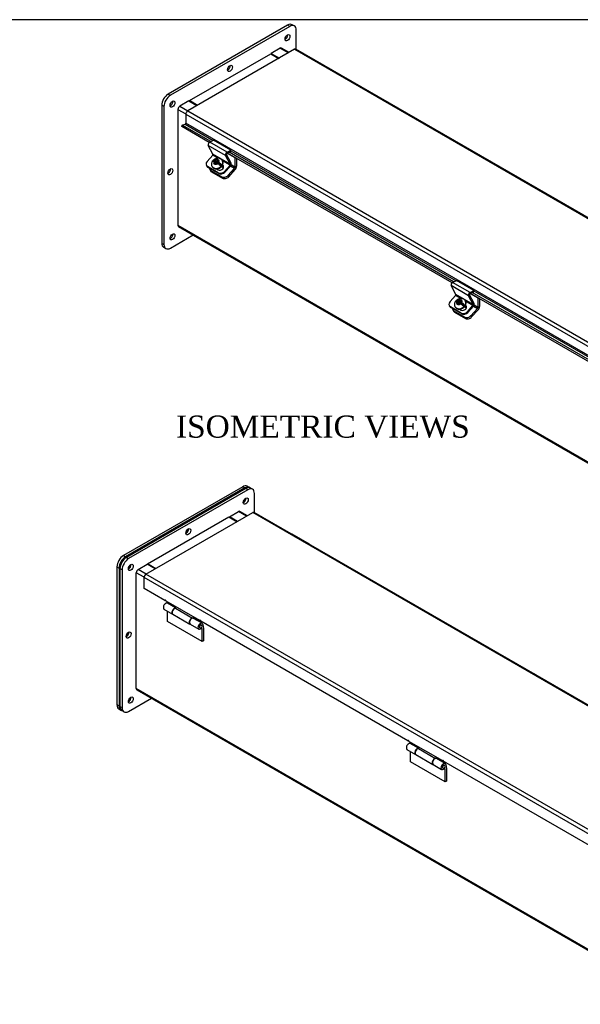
# Model space of a CAD drawing. Header units: inches. Extents: x 0 to 120, y -1 to 80.
# Tile 9 of 10: x 74 to 97, y 40 to 80. Entities that reach past the tile are written whole.
import ezdxf
from ezdxf.enums import TextEntityAlignment as Align

# ---------------------------------------------------------------- set-up
doc = ezdxf.new("R2010")
doc.units = ezdxf.units.IN
doc.header["$MEASUREMENT"] = 0
for name, color, linetype in [('COM40176', 7, 'Continuous'), ('COM52631', 7, 'Continuous'), ('COM70666-2', 7, 'Continuous'), ('COM70693-10', 7, 'Continuous'), ('COM70694-10', 7, 'Continuous'), ('COM70695-2', 7, 'Continuous'), ('Default', 7, 'Continuous'), ('GSK10437', 7, 'Continuous'), ('HNG86641-1', 7, 'Continuous'), ('HNG86641-2', 7, 'Continuous'), ('HNG86641-3', 7, 'Continuous'), ('SCS19420', 7, 'Continuous')]:
    doc.layers.add(name, color=color, linetype=linetype)
doc.styles.add('SEACAD_Times_New_Roman', font='times.ttf')

# ---------------------------------------------------------------- blocks, each defined once
blk = doc.blocks.new('SE5')
at = {"layer": 'COM40176', "color": 7, "linetype": 'Continuous'}
for p, q in [((81.803, 74.647), (81.962, 74.723)), ((82.51, 74.239), (81.803, 74.647)), ((82.669, 74.314), (81.962, 74.723)), ((81.934, 74.149), (81.742, 74.512)), ((82.449, 74.104), (81.742, 74.512)), ((82.506, 74.19), (82.666, 74.266)), ((82.51, 74.239), (82.669, 74.314)), ((82.666, 74.266), (82.669, 74.314)), ((81.699, 73.861), (81.924, 74.112)), ((82.137, 73.989), (81.924, 74.112)), ((82.641, 73.741), (81.934, 74.149)), ((82.631, 73.704), (82.322, 73.882)), ((82.641, 73.741), (82.449, 74.104)), ((82.677, 73.782), (82.486, 74.145)), ((81.665, 73.697), (81.682, 73.664)), ((82.152, 73.395), (81.711, 73.65)), ((81.711, 73.65), (81.728, 73.617)), ((82.169, 73.363), (81.728, 73.617)), ((82.08, 73.556), (82.146, 73.518)), ((82.343, 73.686), (82.32, 73.699)), ((82.343, 73.686), (82.328, 73.715)), ((82.406, 73.453), (82.631, 73.704)), ((82.406, 73.453), (82.423, 73.42)), ((82.423, 73.42), (82.648, 73.671)), ((82.169, 73.363), (82.152, 73.395)), ((91.833, 68.434), (91.642, 68.797)), ((92.349, 68.389), (91.642, 68.797)), ((91.702, 68.931), (91.862, 69.007)), ((92.409, 68.523), (91.702, 68.931)), ((92.569, 68.599), (91.862, 69.007)), ((91.598, 68.146), (91.823, 68.396)), ((92.037, 68.273), (91.823, 68.396)), ((92.54, 68.025), (91.833, 68.434)), ((92.54, 68.025), (92.349, 68.389)), ((92.577, 68.066), (92.385, 68.429)), ((92.406, 68.475), (92.565, 68.551)), ((92.409, 68.523), (92.569, 68.599)), ((92.565, 68.551), (92.569, 68.599)), ((91.565, 67.981), (91.582, 67.949)), ((92.052, 67.68), (91.611, 67.934)), ((91.611, 67.934), (91.628, 67.902)), ((92.069, 67.647), (91.628, 67.902)), ((91.979, 67.84), (92.045, 67.802)), ((92.243, 67.971), (92.22, 67.984)), ((92.53, 67.988), (92.221, 68.167)), ((92.243, 67.971), (92.228, 67.999)), ((92.305, 67.737), (92.53, 67.988)), ((92.322, 67.705), (92.547, 67.956)), ((92.069, 67.647), (92.052, 67.68)), ((92.305, 67.737), (92.322, 67.705))]:
    blk.add_line(p, q, dxfattribs=at)
for centre, major_axis, ratio, start_param, end_param in [((81.797, 74.574), (-0.043, -0.0745), 0.57735, 3.839724, 5.934119), ((82.505, 74.166), (-0.043, -0.0745), 0.57735, 3.839724, 5.934119), ((81.832, 73.784), (0.166, 0.088), 0.767256, 2.021311, 3.592107), ((81.915, 74.128), (-0.0145, -0.0251), 0.57735, 1.22173, 2.792527), ((82.505, 74.166), (-0.0145, -0.0251), 0.57735, 3.839724, 5.934119), ((81.849, 73.752), (0.166, 0.088), 0.767256, 3.141593, 3.592107), ((82.236, 73.618), (-0.124, -0.065), 0.767256, 0.450514, 3.559742), ((82.273, 73.529), (-0.166, -0.088), 0.767256, 0.450514, 2.021311), ((82.253, 73.586), (-0.124, -0.065), 0.767256, 3.311974, 3.592107), ((82.622, 73.72), (-0.0145, -0.0251), 0.57735, 1.22173, 2.792527), ((82.622, 73.72), (-0.043, -0.0745), 0.57735, 1.22173, 2.792527), ((82.29, 73.497), (0.166, 0.088), 0.767256, 3.592107, 5.162903), ((91.697, 68.858), (-0.043, -0.0745), 0.57735, 3.839724, 5.934119), ((91.815, 68.413), (-0.0145, -0.0251), 0.57735, 1.22173, 2.792527), ((92.404, 68.45), (-0.043, -0.0745), 0.57735, 3.839724, 5.934119), ((92.404, 68.45), (-0.0145, -0.0251), 0.57735, 3.839724, 5.934119), ((91.731, 68.069), (0.166, 0.088), 0.767256, 2.021311, 3.592107), ((91.748, 68.036), (0.166, 0.088), 0.767256, 3.141593, 3.592107), ((92.135, 67.903), (-0.124, -0.065), 0.767256, 0.450514, 3.559742), ((92.152, 67.87), (-0.124, -0.065), 0.767256, 3.311973, 3.592107), ((92.522, 68.005), (-0.0145, -0.0251), 0.57735, 1.22173, 2.792527), ((92.522, 68.005), (-0.043, -0.0745), 0.57735, 1.22173, 2.792527), ((92.172, 67.814), (-0.166, -0.088), 0.767256, 0.450514, 2.021311), ((92.189, 67.782), (0.166, 0.088), 0.767256, 3.592107, 5.162903)]:
    blk.add_ellipse(centre, major_axis=major_axis, ratio=ratio, start_param=start_param, end_param=end_param, dxfattribs=at)
at = {"layer": 'COM52631', "color": 7, "linetype": 'Continuous'}
for p, q in [((82.516, 74.195), (82.829, 74.014)), ((82.839, 74.019), (82.829, 74.014)), ((82.829, 74.014), (82.829, 73.628)), ((82.896, 73.987), (82.896, 73.667)), ((81.807, 73.533), (81.836, 73.479)), ((81.853, 73.487), (82.294, 73.232)), ((81.853, 73.487), (81.882, 73.433)), ((81.882, 73.433), (82.323, 73.178)), ((82.548, 73.289), (82.81, 73.582)), ((82.576, 73.236), (82.838, 73.528)), ((82.65, 73.674), (82.81, 73.582)), ((82.829, 73.628), (82.675, 73.717)), ((82.294, 73.232), (82.323, 73.178)), ((82.548, 73.289), (82.576, 73.236)), ((92.415, 68.479), (92.729, 68.298)), ((92.739, 68.304), (92.729, 68.298)), ((92.729, 68.298), (92.729, 67.913)), ((92.796, 68.271), (92.796, 67.952)), ((91.707, 67.818), (91.735, 67.764)), ((92.447, 67.574), (92.709, 67.866)), ((92.476, 67.52), (92.738, 67.812)), ((92.549, 67.958), (92.709, 67.866)), ((92.729, 67.913), (92.575, 68.002)), ((91.753, 67.771), (92.194, 67.516)), ((91.753, 67.771), (91.781, 67.717)), ((91.781, 67.717), (92.222, 67.462)), ((92.194, 67.516), (92.222, 67.462)), ((92.447, 67.574), (92.476, 67.52))]:
    blk.add_line(p, q, dxfattribs=at)
for centre, major_axis, ratio, start_param, end_param in [((81.974, 73.621), (0.166, 0.088), 0.767256, 2.813297, 3.592107), ((82.002, 73.567), (0.166, 0.088), 0.767256, 3.141593, 3.592107), ((82.795, 73.609), (-0.024, -0.0416), 0.57735, 1.22173, 2.356194), ((82.795, 73.609), (-0.071, -0.124), 0.57735, 1.22173, 2.356194), ((82.415, 73.366), (-0.166, -0.088), 0.767256, 0.450514, 2.021311), ((82.443, 73.312), (-0.166, -0.088), 0.767256, 0.450514, 2.021311), ((91.873, 67.906), (0.166, 0.088), 0.767256, 2.813297, 3.592107), ((92.695, 67.893), (-0.024, -0.0416), 0.57735, 1.22173, 2.356194), ((92.695, 67.893), (-0.072, -0.124), 0.57735, 1.22173, 2.356194), ((91.902, 67.852), (0.166, 0.088), 0.767256, 3.141593, 3.592107), ((92.314, 67.651), (-0.166, -0.088), 0.767256, 0.450514, 2.021311), ((92.343, 67.597), (-0.166, -0.088), 0.767256, 0.450514, 2.021311)]:
    blk.add_ellipse(centre, major_axis=major_axis, ratio=ratio, start_param=start_param, end_param=end_param, dxfattribs=at)
at = {"layer": 'COM70666-2', "color": 7, "linetype": 'Continuous'}
for p, q in [((84.974, 79.411), (80.112, 76.604)), ((85.062, 79.36), (80.201, 76.553)), ((85.062, 79.36), (84.974, 79.411)), ((85.249, 79.378), (85.161, 79.429)), ((85.327, 78.427), (85.327, 79.207)), ((80.112, 76.604), (80.201, 76.553)), ((79.847, 76.145), (79.847, 70.531)), ((79.935, 76.094), (79.847, 76.145)), ((79.935, 76.094), (79.935, 70.48)), ((80.201, 70.327), (81.129, 70.863)), ((79.847, 70.531), (79.935, 70.48)), ((79.925, 70.36), (80.013, 70.309))]:
    blk.add_line(p, q, dxfattribs=at)
for centre, major_axis, start_param, end_param in [((84.974, 79.105), (-0.187, -0.325), 3.141593, 3.926991), ((85.062, 79.054), (-0.188, -0.325), 2.356194, 3.926991), ((84.885, 78.952), (0.07, 0.122), 3.821986, 5.602792), ((82.543, 77.701), (0.07, 0.122), 3.821986, 5.602792), ((80.112, 76.298), (-0.188, -0.325), 3.926991, 5.497787), ((80.201, 76.247), (0.188, 0.325), 0.785398, 2.356194), ((80.201, 76.247), (0.07, 0.122), 3.821986, 5.602792), ((80.112, 73.491), (0.07, 0.122), 3.821986, 5.602792), ((80.201, 70.838), (0.07, 0.122), 3.821986, 5.602792), ((80.112, 70.685), (0.187, 0.325), 2.356194, 3.141593), ((80.201, 70.633), (0.187, 0.325), 2.356194, 3.926991)]:
    blk.add_ellipse(centre, major_axis=major_axis, ratio=0.57735, start_param=start_param, end_param=end_param, dxfattribs=at)
for centre in [(84.974, 78.901), (82.631, 77.65), (80.289, 76.196), (80.201, 73.44), (80.289, 70.787)]:
    blk.add_ellipse(centre, major_axis=(0.07, 0.122), ratio=0.57735, dxfattribs=at)
at = {"layer": 'COM70693-10', "color": 7, "linetype": 'Continuous'}
for p, q in [((84.676, 78.473), (84.311, 78.262)), ((84.311, 78.262), (84.642, 78.071)), ((84.311, 78.237), (84.311, 78.262)), ((84.676, 78.473), (85.008, 78.282)), ((85.039, 78.3), (84.73, 78.479)), ((80.952, 76.323), (80.586, 76.112)), ((80.952, 76.323), (81.284, 76.132)), ((80.51, 75.98), (80.51, 71.257)), ((80.51, 75.98), (80.831, 75.795)), ((80.586, 76.112), (80.918, 75.92)), ((80.51, 71.257), (113.7, 52.095)), ((80.532, 71.208), (113.7, 52.058))]:
    blk.add_line(p, q, dxfattribs=at)
for centre, major_axis, start_param, end_param in [((84.676, 78.385), (-0.054, -0.0935), 3.141593, 3.926991), ((80.586, 76.024), (0.054, 0.0935), 0.785398, 2.356194), ((80.586, 71.301), (0.054, 0.0935), 2.356194, 3.141593)]:
    blk.add_ellipse(centre, major_axis=major_axis, ratio=0.57735, start_param=start_param, end_param=end_param, dxfattribs=at)
at = {"layer": 'COM70694-10', "color": 7, "linetype": 'Continuous'}
for p, q in [((85.261, 78.428), (80.906, 75.914)), ((85.261, 78.428), (118.119, 59.458)), ((118.151, 59.476), (85.315, 78.434)), ((80.906, 75.914), (113.764, 56.943)), ((80.83, 75.781), (80.83, 75.422)), ((80.83, 75.781), (113.688, 56.811)), ((80.663, 75.276), (80.675, 75.34)), ((81.78, 74.631), (80.663, 75.276)), ((80.675, 75.34), (80.798, 75.376)), ((81.843, 74.666), (80.675, 75.34)), ((80.798, 75.376), (81.944, 74.714)), ((113.688, 56.452), (80.83, 75.422)), ((91.742, 68.951), (82.594, 74.232)), ((82.668, 74.296), (91.844, 68.999)), ((91.68, 68.916), (82.527, 74.2)), ((101.579, 63.2), (92.426, 68.484)), ((101.642, 63.235), (92.494, 68.517)), ((92.567, 68.581), (101.743, 63.283))]:
    blk.add_line(p, q, dxfattribs=at)
for centre, major_axis, start_param, end_param in [((85.261, 78.34), (-0.054, -0.0935), 3.141593, 3.926991), ((80.906, 75.826), (0.054, 0.0935), 0.785398, 2.356194), ((80.804, 75.408), (0.018, 0.0312), 3.682645, 5.497787)]:
    blk.add_ellipse(centre, major_axis=major_axis, ratio=0.57735, start_param=start_param, end_param=end_param, dxfattribs=at)
at = {"layer": 'COM70695-2', "color": 7, "linetype": 'Continuous'}
for p, q in [((80.974, 76.336), (84.289, 78.25)), ((84.289, 78.25), (84.62, 78.058)), ((81.305, 76.144), (80.974, 76.336)), ((80.974, 76.336), (80.974, 76.31))]:
    blk.add_line(p, q, dxfattribs=at)
at = {"layer": 'SCS19420', "color": 7, "linetype": 'Continuous'}
for p, q in [((82.059, 73.846), (81.951, 73.909)), ((81.958, 73.919), (82.074, 73.852)), ((81.971, 73.861), (82.01, 73.839)), ((82.01, 73.839), (82.029, 73.802)), ((82.011, 73.811), (82.01, 73.839)), ((82.055, 73.889), (82.016, 73.911)), ((82.059, 73.846), (82.027, 73.811)), ((82.055, 73.889), (82.088, 73.897)), ((82.074, 73.852), (82.055, 73.889)), ((82.071, 73.84), (82.059, 73.846)), ((82.073, 73.821), (82.059, 73.846)), ((82.095, 73.826), (82.071, 73.84)), ((82.108, 73.86), (82.074, 73.852)), ((82.123, 73.935), (82.088, 73.897)), ((82.088, 73.897), (82.108, 73.86)), ((82.127, 73.862), (82.095, 73.826)), ((82.108, 73.8), (82.095, 73.826)), ((82.108, 73.8), (82.14, 73.836)), ((82.152, 73.901), (82.11, 73.853)), ((82.13, 73.943), (82.123, 73.935)), ((82.139, 73.855), (82.127, 73.862)), ((82.14, 73.836), (82.127, 73.862)), ((82.152, 73.901), (82.13, 73.943)), ((82.13, 73.806), (82.147, 73.825)), ((82.138, 73.868), (82.172, 73.906)), ((82.138, 73.868), (82.14, 73.84)), ((82.178, 73.818), (82.14, 73.84)), ((82.14, 73.84), (82.159, 73.803)), ((82.14, 73.836), (82.142, 73.835)), ((82.162, 73.895), (82.152, 73.901)), ((82.172, 73.906), (82.18, 73.914)), ((82.331, 73.865), (82.322, 73.882)), ((81.897, 73.658), (81.906, 73.641)), ((81.975, 73.771), (81.97, 73.764)), ((82.011, 73.811), (81.975, 73.771)), ((82.035, 73.769), (82.01, 73.741)), ((82.031, 73.774), (82.011, 73.811)), ((82.019, 73.736), (82.025, 73.742)), ((82.024, 73.812), (82.039, 73.803)), ((82.025, 73.742), (82.061, 73.782)), ((82.027, 73.811), (82.062, 73.79)), ((82.029, 73.802), (82.031, 73.774)), ((82.062, 73.79), (82.03, 73.754)), ((82.03, 73.754), (82.034, 73.752)), ((82.051, 73.797), (82.073, 73.821)), ((82.095, 73.79), (82.061, 73.782)), ((82.066, 73.783), (82.062, 73.79)), ((82.073, 73.821), (82.108, 73.8)), ((82.095, 73.79), (82.134, 73.767)), ((82.156, 73.791), (82.13, 73.806)), ((82.143, 73.78), (82.13, 73.806)), ((82.143, 73.78), (82.155, 73.773)), ((82.144, 73.761), (82.165, 73.785)), ((82.165, 73.785), (82.156, 73.791)), ((82.159, 73.803), (82.275, 73.736)), ((82.276, 73.721), (82.165, 73.785)), ((82.216, 73.701), (82.244, 73.685)), ((82.352, 73.583), (82.304, 73.674)), ((92.022, 68.219), (91.988, 68.181)), ((92.03, 68.227), (92.022, 68.219)), ((92.052, 68.185), (92.03, 68.227)), ((91.797, 67.943), (91.806, 67.926)), ((91.958, 68.131), (91.85, 68.193)), ((91.858, 68.203), (91.974, 68.137)), ((91.875, 68.055), (91.869, 68.049)), ((91.87, 68.146), (91.909, 68.123)), ((91.911, 68.095), (91.875, 68.055)), ((91.909, 68.123), (91.929, 68.087)), ((91.911, 68.095), (91.909, 68.123)), ((91.934, 68.054), (91.909, 68.026)), ((91.93, 68.058), (91.911, 68.095)), ((91.954, 68.173), (91.916, 68.196)), ((91.919, 68.02), (91.924, 68.027)), ((91.923, 68.096), (91.938, 68.088)), ((91.924, 68.027), (91.96, 68.067)), ((91.958, 68.131), (91.927, 68.095)), ((91.927, 68.095), (91.962, 68.075)), ((91.929, 68.087), (91.93, 68.058)), ((91.962, 68.075), (91.93, 68.039)), ((91.93, 68.039), (91.934, 68.037)), ((91.951, 68.081), (91.972, 68.105)), ((91.954, 68.173), (91.988, 68.181)), ((91.974, 68.137), (91.954, 68.173)), ((91.97, 68.124), (91.959, 68.131)), ((91.972, 68.105), (91.959, 68.131)), ((91.994, 68.074), (91.96, 68.067)), ((91.966, 68.068), (91.962, 68.075)), ((91.994, 68.11), (91.97, 68.124)), ((91.972, 68.105), (92.007, 68.085)), ((92.007, 68.144), (91.974, 68.137)), ((91.988, 68.181), (92.007, 68.144)), ((92.026, 68.146), (91.994, 68.11)), ((92.007, 68.085), (91.994, 68.11)), ((91.994, 68.074), (92.033, 68.052)), ((92.007, 68.085), (92.04, 68.121)), ((92.052, 68.185), (92.009, 68.138)), ((92.038, 68.139), (92.026, 68.146)), ((92.04, 68.121), (92.026, 68.146)), ((92.029, 68.09), (92.047, 68.11)), ((92.055, 68.075), (92.029, 68.09)), ((92.043, 68.065), (92.029, 68.09)), ((92.037, 68.153), (92.072, 68.191)), ((92.037, 68.153), (92.039, 68.124)), ((92.077, 68.102), (92.039, 68.124)), ((92.039, 68.124), (92.058, 68.088)), ((92.04, 68.121), (92.042, 68.119)), ((92.043, 68.046), (92.064, 68.069)), ((92.043, 68.065), (92.054, 68.058)), ((92.062, 68.18), (92.052, 68.185)), ((92.065, 68.07), (92.055, 68.075)), ((92.058, 68.088), (92.174, 68.021)), ((92.175, 68.005), (92.064, 68.069)), ((92.072, 68.191), (92.079, 68.199)), ((92.116, 67.985), (92.143, 67.97)), ((92.251, 67.867), (92.203, 67.959)), ((92.23, 68.15), (92.221, 68.167))]:
    blk.add_line(p, q, dxfattribs=at)
for centre, radius, start, end in [((81.932, 73.93), 0.0285, 310.418, 336.5344), ((80.477, 71.023), 3.355, 59.512, 60.488), ((79.605, 69.612), 4.779, 59.6574, 60.3426), ((81.927, 73.425), 0.4, 40.7728, 58.9334), ((81.973, 73.477), 0.398, 40.729, 59.033), ((82.237, 73.692), 0.00918, 218.3341, 313.8493), ((82.265, 73.728), 0.0128, 326.4779, 39.7953), ((90.377, 65.308), 3.355, 59.512, 60.488), ((91.832, 68.215), 0.0285, 310.418, 336.5344), ((89.505, 63.896), 4.779, 59.6574, 60.3426), ((91.827, 67.709), 0.4, 40.7728, 58.9334), ((91.873, 67.761), 0.398, 40.729, 59.033), ((92.137, 67.976), 0.00918, 218.3341, 313.8493), ((92.164, 68.013), 0.0128, 326.4779, 39.7953)]:
    blk.add_arc(centre, radius, start, end, dxfattribs=at)
for centre, major_axis, ratio, start_param, end_param in [((82.11, 73.77), (-0.212, -0.112), 0.767256, 0, 3.14474), ((82.119, 73.753), (0.212, 0.112), 0.767256, 3.141593, 6.283185), ((82.096, 73.796), (-0.205, -0.108), 0.767256, 5.048311, 5.264962), ((82.074, 73.838), (0.106, 0.056), 0.767256, 2.304752, 3.296138), ((82.074, 73.838), (0.106, 0.056), 0.767256, 0.746483, 1.712767), ((82.068, 73.845), (-0.005, -0.00866), 0.57735, 1.264164, 2.792527), ((82.085, 73.835), (0.0175, 0.0303), 0.57735, 5.644368, 5.934119), ((82.074, 73.838), (-0.106, -0.056), 0.767256, 2.329855, 3.296138), ((82.11, 73.77), (-0.212, -0.112), 0.767256, 6.278613, 6.283185), ((82.074, 73.838), (-0.106, -0.056), 0.767256, 0.746483, 1.737869), ((82.036, 73.809), (0.005, 0.00866), 0.57735, 2.792527, 4.363323), ((82.053, 73.799), (-0.0175, -0.0303), 0.57735, 5.934119, 6.223871), ((82.153, 73.796), (0.005, 0.00866), 0.57735, 4.405756, 5.934119), ((82.096, 73.796), (0.205, 0.108), 0.767256, 5.060845, 5.277495), ((91.973, 68.123), (0.106, 0.056), 0.767256, 0.746483, 1.712767), ((92.009, 68.055), (-0.212, -0.112), 0.767256, 6.278613, 6.283185), ((92.009, 68.055), (-0.212, -0.112), 0.767256, 0, 3.14474), ((92.018, 68.038), (0.212, 0.112), 0.767256, 3.141593, 6.283185), ((91.996, 68.08), (-0.205, -0.108), 0.767256, 5.048311, 5.264962), ((91.973, 68.123), (0.106, 0.056), 0.767256, 2.304752, 3.296138), ((91.973, 68.123), (-0.106, -0.056), 0.767256, 0.746483, 1.737869), ((91.935, 68.094), (0.005, 0.00866), 0.57735, 2.792527, 4.363323), ((91.953, 68.083), (-0.0175, -0.0303), 0.57735, 5.934119, 6.223871), ((91.967, 68.129), (-0.005, -0.00866), 0.57735, 1.264164, 2.792527), ((91.985, 68.119), (0.0175, 0.0303), 0.57735, 5.644368, 5.934119), ((92.052, 68.08), (0.005, 0.00866), 0.57735, 4.405756, 5.934119), ((91.973, 68.123), (-0.106, -0.056), 0.767256, 2.329855, 3.296138), ((91.996, 68.08), (0.205, 0.108), 0.767256, 5.060845, 5.277495)]:
    blk.add_ellipse(centre, major_axis=major_axis, ratio=ratio, start_param=start_param, end_param=end_param, dxfattribs=at)
for points, knots in [([(81.917, 73.872), (81.911, 73.864), (81.892, 73.841), (81.876, 73.789), (81.874, 73.729), (81.883, 73.682), (81.896, 73.663), (81.898, 73.66)], [0, 0, 0, 0, 0.121765, 0.404463, 0.679081, 0.949571, 1, 1, 1, 1]), ([(81.913, 73.869), (81.913, 73.871), (81.914, 73.872), (81.916, 73.875), (81.917, 73.876), (81.922, 73.878), (81.926, 73.878), (81.936, 73.877), (81.942, 73.875), (81.955, 73.87), (81.963, 73.866), (81.971, 73.861)], [0, 0, 0, 0, 0.125, 0.125, 0.25, 0.25, 0.5, 0.5, 0.75, 0.75, 1, 1, 1, 1]), ([(82.016, 73.911), (82.008, 73.916), (82.001, 73.919), (81.987, 73.925), (81.981, 73.927), (81.974, 73.928), (81.971, 73.928), (81.967, 73.928), (81.965, 73.927), (81.961, 73.925), (81.959, 73.922), (81.958, 73.919)], [0, 0, 0, 0, 0.25, 0.25, 0.5, 0.5, 0.625, 0.625, 0.75, 0.75, 1, 1, 1, 1]), ([(82.319, 73.881), (82.313, 73.894), (82.299, 73.922), (82.254, 73.959), (82.197, 73.984), (82.133, 73.992), (82.066, 73.983), (82.006, 73.959), (81.977, 73.935), (81.963, 73.924)], [0, 0, 0, 0, 0.096867, 0.250726, 0.402074, 0.556598, 0.717474, 0.884837, 1, 1, 1, 1]), ([(82.11, 73.853), (82.103, 73.851), (82.096, 73.85), (82.087, 73.847), (82.083, 73.846), (82.078, 73.844), (82.077, 73.843), (82.074, 73.842), (82.072, 73.841), (82.071, 73.84)], [0, 0, 0, 0, 0.5, 0.5, 0.75, 0.75, 0.875, 0.875, 1, 1, 1, 1]), ([(82.039, 73.803), (82.037, 73.802), (82.037, 73.801), (82.036, 73.798), (82.035, 73.796), (82.035, 73.792), (82.035, 73.789), (82.034, 73.781), (82.035, 73.775), (82.035, 73.769)], [0, 0, 0, 0, 0.125, 0.125, 0.25, 0.25, 0.5, 0.5, 1, 1, 1, 1]), ([(82.156, 73.791), (82.157, 73.792), (82.158, 73.793), (82.159, 73.796), (82.159, 73.798), (82.159, 73.8), (82.159, 73.801), (82.159, 73.802)], [0, 0, 0, 0, 0.125, 0.125, 0.25, 0.25, 0.347947, 0.347947, 0.347947, 0.347947]), ([(91.916, 68.196), (91.908, 68.2), (91.9, 68.204), (91.887, 68.209), (91.881, 68.211), (91.873, 68.212), (91.871, 68.212), (91.867, 68.212), (91.865, 68.212), (91.86, 68.209), (91.859, 68.207), (91.858, 68.203)], [0, 0, 0, 0, 0.25, 0.25, 0.5, 0.5, 0.625, 0.625, 0.75, 0.75, 1, 1, 1, 1]), ([(92.219, 68.166), (92.213, 68.179), (92.198, 68.207), (92.154, 68.243), (92.097, 68.268), (92.032, 68.277), (91.966, 68.267), (91.905, 68.243), (91.876, 68.22), (91.863, 68.208)], [0, 0, 0, 0, 0.096867, 0.250726, 0.402074, 0.556598, 0.717474, 0.884837, 1, 1, 1, 1]), ([(91.816, 68.156), (91.81, 68.148), (91.792, 68.125), (91.776, 68.074), (91.773, 68.013), (91.782, 67.966), (91.795, 67.948), (91.798, 67.945)], [0, 0, 0, 0, 0.121765, 0.404463, 0.679081, 0.949571, 1, 1, 1, 1]), ([(91.813, 68.154), (91.813, 68.155), (91.814, 68.157), (91.816, 68.159), (91.817, 68.16), (91.821, 68.162), (91.825, 68.163), (91.835, 68.161), (91.842, 68.16), (91.855, 68.154), (91.862, 68.151), (91.87, 68.146)], [0, 0, 0, 0, 0.125, 0.125, 0.25, 0.25, 0.5, 0.5, 0.75, 0.75, 1, 1, 1, 1]), ([(91.938, 68.088), (91.937, 68.087), (91.936, 68.085), (91.935, 68.082), (91.935, 68.081), (91.934, 68.077), (91.934, 68.074), (91.934, 68.065), (91.934, 68.059), (91.934, 68.054)], [0, 0, 0, 0, 0.125, 0.125, 0.25, 0.25, 0.5, 0.5, 1, 1, 1, 1]), ([(92.009, 68.138), (92.003, 68.136), (91.996, 68.134), (91.986, 68.131), (91.983, 68.13), (91.978, 68.129), (91.976, 68.128), (91.973, 68.126), (91.972, 68.125), (91.97, 68.124)], [0, 0, 0, 0, 0.5, 0.5, 0.75, 0.75, 0.875, 0.875, 1, 1, 1, 1]), ([(92.055, 68.075), (92.056, 68.076), (92.057, 68.078), (92.058, 68.081), (92.058, 68.082), (92.059, 68.085), (92.059, 68.086), (92.059, 68.087)], [0, 0, 0, 0, 0.125, 0.125, 0.25, 0.25, 0.347947, 0.347947, 0.347947, 0.347947])]:
    blk.add_open_spline(points, degree=3, knots=knots, dxfattribs=at)
for points in [[(82.059, 73.846), (82.059, 73.846), (82.059, 73.846)], [(82.165, 73.785), (82.165, 73.785), (82.165, 73.785)], [(91.959, 68.131), (91.959, 68.131), (91.958, 68.131)], [(92.064, 68.069), (92.065, 68.069), (92.065, 68.07)]]:
    blk.add_open_spline(points, degree=2, dxfattribs=at)
blk = doc.blocks.new('SE6')
at = {"layer": 'COM40176', "color": 7, "linetype": 'Continuous'}
for p, q in [((85.872, 58.263), (85.165, 58.672)), ((95.772, 52.548), (95.065, 52.956))]:
    blk.add_line(p, q, dxfattribs=at)
for centre, start_param in [((85.122, 58.597), 3.141593), ((85.829, 58.189), 2.668594), ((95.022, 52.882), 3.141593), ((95.729, 52.473), 2.668594)]:
    blk.add_ellipse(centre, major_axis=(-0.043, -0.0745), ratio=0.57735, start_param=start_param, end_param=3.614591, dxfattribs=at)
at = {"layer": 'COM70666-2', "color": 7, "linetype": 'Continuous'}
for p, q in [((83.272, 60.532), (78.411, 57.725)), ((83.36, 60.481), (78.499, 57.674)), ((83.36, 60.481), (83.272, 60.532)), ((83.548, 60.5), (83.459, 60.551)), ((83.626, 59.55), (83.626, 60.328)), ((78.411, 57.725), (78.499, 57.674)), ((78.145, 57.266), (78.145, 51.653)), ((78.234, 57.215), (78.145, 57.266)), ((78.234, 57.215), (78.234, 51.602)), ((78.499, 51.449), (79.427, 51.985)), ((78.145, 51.653), (78.234, 51.602)), ((78.223, 51.481), (78.312, 51.43))]:
    blk.add_line(p, q, dxfattribs=at)
for centre, major_axis, start_param, end_param in [((83.272, 60.226), (-0.187, -0.325), 3.141593, 3.926991), ((83.36, 60.175), (-0.188, -0.325), 2.356194, 3.926991), ((83.184, 60.073), (0.07, 0.122), 3.821986, 5.602792), ((80.841, 58.823), (0.07, 0.122), 3.821986, 5.602792), ((78.411, 57.419), (-0.188, -0.325), 3.926991, 5.497787), ((78.499, 57.368), (0.187, 0.325), 0.785398, 2.356194), ((78.499, 57.368), (0.07, 0.122), 3.821986, 5.602792), ((78.411, 54.612), (0.07, 0.122), 3.821986, 5.602792), ((78.499, 51.959), (0.07, 0.122), 3.821986, 5.602792), ((78.411, 51.806), (0.188, 0.325), 2.356194, 3.141593), ((78.499, 51.755), (0.188, 0.325), 2.356194, 3.926991)]:
    blk.add_ellipse(centre, major_axis=major_axis, ratio=0.57735, start_param=start_param, end_param=end_param, dxfattribs=at)
for centre in [(83.272, 60.022), (80.93, 58.772), (78.587, 57.317), (78.499, 54.561), (78.587, 51.908)]:
    blk.add_ellipse(centre, major_axis=(0.07, 0.122), ratio=0.57735, dxfattribs=at)
at = {"layer": 'COM70693-10', "color": 7, "linetype": 'Continuous'}
for p, q in [((82.609, 59.383), (82.975, 59.595)), ((82.941, 59.192), (82.609, 59.383)), ((82.609, 59.358), (82.609, 59.383)), ((83.306, 59.403), (82.975, 59.595)), ((83.338, 59.421), (83.029, 59.6)), ((78.885, 57.233), (79.25, 57.444)), ((79.582, 57.253), (79.25, 57.444)), ((78.808, 52.378), (78.808, 57.101)), ((79.13, 56.915), (78.808, 57.101)), ((79.216, 57.042), (78.885, 57.233)), ((111.998, 33.216), (78.808, 52.378)), ((78.831, 52.329), (111.998, 33.18))]:
    blk.add_line(p, q, dxfattribs=at)
for centre, major_axis, start_param, end_param in [((82.975, 59.506), (-0.054, -0.0935), 3.141593, 3.926991), ((78.885, 57.145), (-0.054, -0.0935), 3.926991, 5.497787), ((78.885, 52.422), (0.054, 0.0935), 2.356194, 3.141593)]:
    blk.add_ellipse(centre, major_axis=major_axis, ratio=0.57735, start_param=start_param, end_param=end_param, dxfattribs=at)
at = {"layer": 'COM70694-10', "color": 7, "linetype": 'Continuous'}
for p, q in [((79.206, 57.036), (83.561, 59.55)), ((116.419, 40.58), (83.561, 59.55)), ((116.451, 40.598), (83.615, 59.556)), ((112.064, 38.065), (79.206, 57.036)), ((79.13, 56.456), (79.13, 56.904)), ((111.988, 37.933), (79.13, 56.904)), ((79.981, 55.965), (79.13, 56.456)), ((79.981, 55.965), (80.002, 55.977)), ((81.395, 55.148), (80.024, 55.94)), ((81.395, 55.148), (81.417, 55.16)), ((89.881, 50.249), (81.438, 55.124)), ((89.881, 50.249), (89.902, 50.261)), ((91.295, 49.433), (89.923, 50.225)), ((91.295, 49.433), (91.316, 49.445)), ((99.78, 44.534), (91.337, 49.408))]:
    blk.add_line(p, q, dxfattribs=at)
for centre, major_axis, start_param, end_param in [((83.561, 59.462), (-0.054, -0.0935), 3.141593, 3.926991), ((79.206, 56.948), (-0.054, -0.0935), 3.926991, 5.497787), ((80.002, 55.952), (0.015, -0.026), 0.785398, 3.926991), ((81.417, 55.136), (0.015, -0.026), 0.785398, 3.926991), ((89.902, 50.237), (0.015, -0.026), 0.785398, 3.926991), ((91.316, 49.42), (0.015, -0.026), 0.785398, 3.926991)]:
    blk.add_ellipse(centre, major_axis=major_axis, ratio=0.57735, start_param=start_param, end_param=end_param, dxfattribs=at)
at = {"layer": 'COM70695-2', "color": 7, "linetype": 'Continuous'}
for p, q in [((79.272, 57.457), (82.587, 59.371)), ((82.587, 59.371), (82.919, 59.179)), ((79.604, 57.265), (79.272, 57.457)), ((79.272, 57.457), (79.272, 57.432))]:
    blk.add_line(p, q, dxfattribs=at)
at = {"layer": 'GSK10437', "color": 7, "linetype": 'Continuous'}
for p, q in [((83.148, 60.604), (78.287, 57.797)), ((83.148, 60.604), (83.237, 60.553)), ((83.424, 60.571), (83.336, 60.622)), ((83.237, 60.553), (78.375, 57.746)), ((78.287, 57.797), (78.375, 57.746)), ((78.022, 57.338), (78.022, 51.724)), ((78.022, 57.338), (78.11, 57.287)), ((78.11, 57.287), (78.11, 51.673)), ((78.022, 51.724), (78.11, 51.673)), ((78.099, 51.552), (78.188, 51.501))]:
    blk.add_line(p, q, dxfattribs=at)
for centre, major_axis, start_param, end_param in [((83.148, 60.297), (-0.187, -0.325), 3.141593, 3.926991), ((83.237, 60.246), (-0.187, -0.325), 3.047172, 3.926991), ((83.148, 60.093), (-0.07, -0.122), 1.077419, 2.064174), ((80.806, 58.843), (-0.07, -0.122), 1.077419, 2.064174), ((78.287, 57.491), (0.187, 0.325), 0.785398, 2.356194), ((78.375, 57.44), (0.187, 0.325), 0.785398, 2.356194), ((78.464, 57.389), (-0.07, -0.122), 1.077419, 2.064174), ((78.375, 54.633), (-0.07, -0.122), 1.077419, 2.064174), ((78.464, 51.979), (-0.07, -0.122), 1.077419, 2.064174), ((78.287, 51.877), (0.188, 0.325), 2.356194, 3.141593), ((78.375, 51.826), (0.187, 0.325), 2.356194, 3.236014)]:
    blk.add_ellipse(centre, major_axis=major_axis, ratio=0.57735, start_param=start_param, end_param=end_param, dxfattribs=at)
at = {"layer": 'HNG86641-1', "color": 7, "linetype": 'Continuous'}
for p, q in [((80.053, 55.923), (80.053, 55.892)), ((80.41, 55.686), (80.053, 55.892)), ((80.297, 55.411), (80.998, 55.006)), ((80.406, 55.655), (81.107, 55.25)), ((80.41, 55.653), (80.41, 55.686)), ((81.106, 55.247), (81.107, 55.25)), ((81.467, 55.075), (81.111, 55.281)), ((81.111, 55.281), (81.111, 55.247)), ((81.164, 55.228), (81.164, 55.251)), ((81.467, 55.106), (81.467, 55.075)), ((81.494, 55.091), (81.467, 55.075)), ((89.953, 50.207), (89.953, 50.176)), ((90.309, 49.971), (89.953, 50.176)), ((90.305, 49.94), (91.007, 49.535)), ((90.309, 49.938), (90.309, 49.971)), ((90.196, 49.695), (90.898, 49.29)), ((91.006, 49.531), (91.007, 49.535)), ((91.367, 49.36), (91.011, 49.566)), ((91.011, 49.566), (91.011, 49.532)), ((91.064, 49.512), (91.064, 49.535)), ((91.367, 49.391), (91.367, 49.36)), ((91.394, 49.375), (91.367, 49.36))]:
    blk.add_line(p, q, dxfattribs=at)
for centre, end_param in [((80.365, 55.53), 3.141593), ((81.067, 55.125), 3.182745), ((90.265, 49.815), 3.141593), ((90.966, 49.41), 3.182746)]:
    blk.add_ellipse(centre, major_axis=(0.069, 0.119), ratio=0.57735, start_param=0.356855, end_param=end_param, dxfattribs=at)
at = {"layer": 'HNG86641-2', "color": 7, "linetype": 'Continuous'}
for p, q in [((80.41, 55.663), (80.078, 55.855)), ((79.94, 55.617), (80.291, 55.414)), ((80.081, 55.114), (80.081, 55.535)), ((81.495, 54.297), (80.081, 55.114)), ((81.004, 55.003), (81.355, 54.8)), ((81.492, 55.038), (81.141, 55.241)), ((81.519, 54.995), (81.548, 54.829)), ((81.495, 54.792), (81.444, 54.822)), ((81.476, 54.869), (81.482, 54.864)), ((81.495, 54.792), (81.481, 54.875)), ((81.495, 54.297), (81.495, 54.792)), ((81.548, 54.829), (81.548, 54.328)), ((81.548, 54.328), (81.495, 54.297)), ((89.84, 49.901), (90.191, 49.699)), ((90.309, 49.948), (89.977, 50.139)), ((89.981, 49.398), (89.981, 49.82)), ((91.395, 48.582), (89.981, 49.398)), ((91.392, 49.323), (91.041, 49.525)), ((90.903, 49.287), (91.254, 49.085)), ((91.395, 49.077), (91.344, 49.106)), ((91.375, 49.154), (91.381, 49.148)), ((91.395, 49.077), (91.38, 49.159)), ((91.395, 48.582), (91.395, 49.077)), ((91.418, 49.28), (91.448, 49.113)), ((91.448, 49.113), (91.448, 48.612)), ((91.448, 48.612), (91.395, 48.582))]:
    blk.add_line(p, q, dxfattribs=at)
for centre, major_axis, start_param, end_param in [((80.009, 55.736), (0.069, 0.119), 0, 3.141593), ((80.36, 55.533), (0.069, 0.119), 0.24704, 3.182745), ((81.073, 55.122), (0.069, 0.119), 0, 3.141593), ((81.423, 54.919), (0.069, 0.119), -0.60135, 4.574538), ((81.423, 54.919), (0.0313, 0.0541), 0, 3.141593), ((89.909, 50.02), (0.069, 0.119), 0, 3.141593), ((90.259, 49.818), (0.069, 0.119), 0.24704, 3.182743), ((90.972, 49.406), (0.069, 0.119), 0, 3.141593), ((91.323, 49.204), (0.069, 0.119), -0.60135, 4.574538), ((91.323, 49.204), (0.0312, 0.0541), 0, 3.141593)]:
    blk.add_ellipse(centre, major_axis=major_axis, ratio=0.57735, start_param=start_param, end_param=end_param, dxfattribs=at)
at = {"layer": 'HNG86641-3', "color": 7, "linetype": 'Continuous'}
for p, q in [((81.463, 54.968), (81.455, 54.973)), ((81.392, 54.865), (81.401, 54.86)), ((91.292, 49.15), (91.3, 49.145)), ((91.363, 49.253), (91.354, 49.258))]:
    blk.add_line(p, q, dxfattribs=at)
for centre in [(81.432, 54.914), (91.332, 49.199)]:
    blk.add_arc(centre, 0.0625, 240, 60, dxfattribs=at)
for centre in [(81.432, 54.914), (91.332, 49.199)]:
    blk.add_ellipse(centre, major_axis=(-0.0312, -0.0541), ratio=0.57735, start_param=3.141593, end_param=6.283185, dxfattribs=at)
blk = doc.blocks.new('BORDER')
at = {"layer": 'Default', "color": 7, "linetype": 'Continuous'}
blk.add_line((0, 27.86), (-41.86, 27.86), dxfattribs=at)

msp = doc.modelspace()

# ---------------------------------------------------------------- block references
at = {"layer": 'Default', "color": 7, "xscale": 2.85, "yscale": 2.85, "zscale": 2.85}
msp.add_blockref('BORDER', (119.744, 0.233), dxfattribs=at)
at = {"layer": 'Default'}
for name in ['SE5', 'SE6']:
    msp.add_blockref(name, (0, 0), dxfattribs=at)

# ---------------------------------------------------------------- texts
at = {"layer": 'Default', "color": 7, "linetype": 'Continuous', "style": 'SEACAD_Times_New_Roman'}
msp.add_text('ISOMETRIC VIEWS', height=0.9, dxfattribs=at).set_placement((80.429, 63.504), align=Align.TOP_LEFT)

doc.saveas('drawing.dxf')
